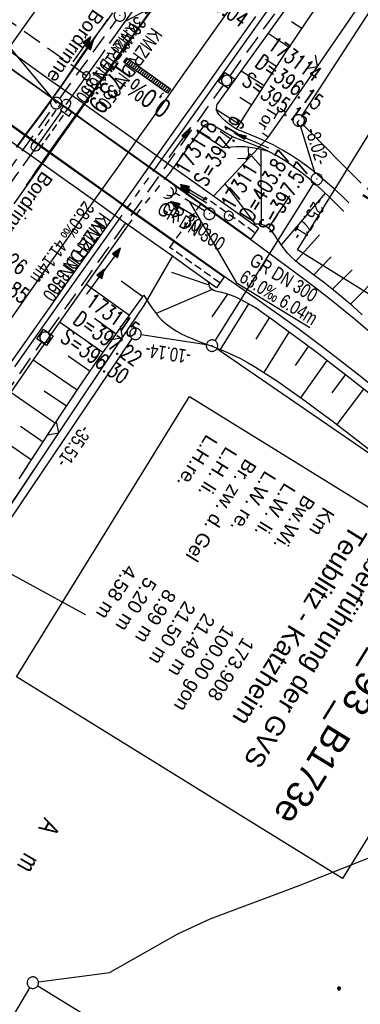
# Model space of a CAD drawing. Extents: x 508608 to 509338, y 452280 to 453218.
# Tile 7 of 29: x 508801 to 508845, y 452345 to 452474. Entities that reach past the tile are written whole.
import ezdxf

# ---------------------------------------------------------------- set-up
doc = ezdxf.new("R2010")
doc.units = 0
doc.header["$LTSCALE"] = 10
doc.header["$MEASUREMENT"] = 0
for name, pattern in [('ACHSE', [5.5, 4, -0.5, 0.5, -0.5]), ('AUSGEZOGEN', [0]), ('LT00', [0]), ('LT01', [0.2, 0.1, -0.1]), ('LT12', [0.4, 0.3, -0.1]), ('LT17', [0.15, 0.1, -0.05]), ('STRICHLINIE2', [0.375, 0.25, -0.125])]:
    doc.linetypes.add(name, pattern=pattern)
doc.layers.get('0').update_dxf_attribs({"linetype": 'LT00'})
for name, color, linetype in [('--EK_BW_TEXT_B', 20, 'LT00'), ('--EK_FBR', 250, 'LT00'), ('--EK_Halt-Pfeil', 4, 'LT00'), ('--EK_Haltung', 7, 'STRICHLINIE2'), ('--EK_Haltung-Text', 140, 'LT00'), ('--EK_Schacht-Text', 5, 'LT00'), ('--EK_ST-93-1', 30, 'LT17'), ('--EL_DFK_AB_L', 21, 'LT00'), ('--EL_DFK_AB_P', 7, 'LT00'), ('--EL_Halt-Pfeil', 4, 'LT00'), ('--EL_Haltung', 182, 'STRICHLINIE2'), ('--EL_Haltung-Text', 182, 'LT00'), ('-AX-093', 35, 'ACHSE'), ('-QUE-40O', 11, 'Continuous'), ('-ST-93-1', 250, 'LT00'), ('ABSTAND', 8, 'LT00'), ('BW_TEXT_B', 20, 'AUSGEZOGEN'), ('DFK_AB_L', 21, 'LT00'), ('DFK_AB_P', 7, 'LT00'), ('DFK_BES-NAME', 255, 'LT00'), ('DFK_GZPKT', 250, 'LT00'), ('DFK_KATASTER', 250, 'LT00'), ('DFK_NUTZUNG', 250, 'LT00'), ('DFK_TOPO-SYM', 252, 'LT00'), ('DFK_VERMPKT', 252, 'LT00'), ('DL', 182, 'LT12'), ('DL_PFEIL', 201, 'LT00'), ('DL_TEXT', 182, 'LT00'), ('PFEIL', 140, 'AUSGEZOGEN'), ('RINNE_TEXT', 11, 'Continuous'), ('TOR_TEXT_B', 11, 'Continuous'), ('V119_AFBR_BAB', 250, 'LT00'), ('V119_BOESCH', 250, 'LT00'), ('V119_BOSCHUNG', 250, 'LT00'), ('V119_BR_KAPPE', 30, 'LT00'), ('V119_BR_WID', 30, 'LT17'), ('V119_BRUECK', 30, 'LT17'), ('V119_GRABEN', 250, 'LT00'), ('V119_H_BORD', 8, 'LT00'), ('V119_KA_MULD', 182, 'LT00'), ('V119_KA_PRUF', 182, 'LT00'), ('V119_LD_MARK', 250, 'LT00'), ('V119_SINKK', 182, 'LT00'), ('V119_TOR', 10, 'LT00'), ('V119_UK_DURCH', 182, 'LT00'), ('V119_Verdeckt', 253, 'Continuous'), ('V119_ZAUN', 40, 'LT00'), ('V120_BOESCH', 250, 'LT00'), ('V120_RASTER', 250, 'LT00'), ('V120_ZAUN', 40, 'LT00')]:
    doc.layers.add(name, color=color, linetype=linetype)
doc.styles.add('Arial', font='ARIAL.TTF')
doc.styles.add('Beschrift', font='ARIAL.TTF')
doc.styles.add('Haltungsbeschriftung', font='ARIAL.TTF', dxfattribs={"width": 0.75})
doc.styles.add('schachtbeschriftung', font='romans.shx', dxfattribs={"width": 0.75, "height": 2})
doc.styles.get("Standard").update_dxf_attribs({"font": 'ARIAL.TTF'})

# ---------------------------------------------------------------- blocks, each defined once
blk = doc.blocks.new('SYMB7010')
at = {"color": 0, "linetype": 'ByBlock'}
for points in [[(-0.031408, 0.499213), (-0.093728, 0.49134), (-0.15457, 0.475719), (-0.212975, 0.452595), (-0.268021, 0.422333), (-0.31884, 0.385411), (-0.36463, 0.342411), (-0.40467, 0.29401), (-0.438329, 0.240973), (-0.465074, 0.184136), (-0.484486, 0.124395), (-0.496256, 0.062692), (-0.5002, 0)], [(-0.5002, 0), (-0.496256, -0.062692), (-0.484486, -0.124395), (-0.465075, -0.184136), (-0.438329, -0.240973), (-0.404671, -0.29401), (-0.36463, -0.342411), (-0.31884, -0.385411), (-0.268021, -0.422333), (-0.212975, -0.452595), (-0.154571, -0.475719), (-0.093728, -0.49134), (-0.031408, -0.499213), (0.031408, -0.499213)], [(0.5002, 0), (0.496256, 0.062692), (0.484485, 0.124395), (0.465074, 0.184136), (0.438329, 0.240973), (0.40467, 0.29401), (0.36463, 0.342411), (0.31884, 0.385411), (0.268021, 0.422333), (0.212975, 0.452595), (0.15457, 0.475719), (0.093728, 0.49134), (0.031408, 0.499213), (-0.031408, 0.499213)], [(0.031408, -0.499213), (0.093728, -0.491341), (0.15457, -0.475719), (0.212975, -0.452595), (0.268021, -0.422333), (0.31884, -0.385411), (0.36463, -0.342411), (0.404671, -0.294011), (0.438329, -0.240974), (0.465075, -0.184136), (0.484486, -0.124395), (0.496256, -0.062692), (0.500201, 0)]]:
    blk.add_lwpolyline(points, dxfattribs=at)
blk = doc.blocks.new('SYMB7301')
at = {"color": 0, "linetype": 'ByBlock'}
for p, q in [((-0.128693, 0), (0, 0.128693)), ((0, -0.128693), (-0.128693, 0)), ((0, 0.128693), (0.128693, 0)), ((0.128693, 0), (0, -0.128693)), ((0.000059, -0.009738), (0.000059, 0.009897)), ((-0.00901, -0.004339), (-0.002225, -0.009749))]:
    blk.add_line(p, q, dxfattribs=at)
for points in [[(-0.002225, 0.009749), (-0.00901, 0.004339), (-0.00901, -0.004339)], [(0.01, 0), (0.006235, 0.007818), (-0.002225, 0.009749)], [(-0.002225, -0.009749), (0.006235, -0.007818), (0.01, 0)]]:
    blk.add_lwpolyline(points, dxfattribs=at)
blk = doc.blocks.new('SYMB0003')
at = {"color": 0, "linetype": 'ByBlock'}
for p, q in [((-0.015712, 0), (0.010166, 0.012015)), ((0, -0.021257), (-0.015712, 0)), ((0.010166, 0.012015), (0, -0.021257))]:
    blk.add_line(p, q, dxfattribs=at)
for points in [[(-0.031395, 0.499013), (-0.093691, 0.491144), (-0.154509, 0.475528), (-0.21289, 0.452414), (-0.267913, 0.422164), (-0.318712, 0.385257), (-0.364484, 0.342274), (-0.404509, 0.293893), (-0.438154, 0.240877), (-0.464888, 0.184062), (-0.484292, 0.124345), (-0.496058, 0.062667), (-0.5, 0)], [(-0.5, 0), (-0.496058, -0.062667), (-0.484292, -0.124345), (-0.464888, -0.184062), (-0.438154, -0.240877), (-0.404509, -0.293893), (-0.364485, -0.342274), (-0.318712, -0.385257), (-0.267914, -0.422164), (-0.21289, -0.452414), (-0.154509, -0.475529), (-0.093691, -0.491144), (-0.031395, -0.499014), (0.031395, -0.499014)], [(0.5, 0), (0.496057, 0.062667), (0.484292, 0.124345), (0.464888, 0.184062), (0.438153, 0.240877), (0.404509, 0.293893), (0.364484, 0.342274), (0.318712, 0.385257), (0.267913, 0.422164), (0.21289, 0.452414), (0.154509, 0.475528), (0.093691, 0.491144), (0.031395, 0.499013), (-0.031395, 0.499013)], [(0.031395, -0.499014), (0.093691, -0.491144), (0.154509, -0.475529), (0.21289, -0.452414), (0.267914, -0.422164), (0.318712, -0.385257), (0.364485, -0.342274), (0.404509, -0.293893), (0.438154, -0.240877), (0.464889, -0.184062), (0.484292, -0.124345), (0.496058, -0.062667), (0.5, 0)]]:
    blk.add_lwpolyline(points, dxfattribs=at)
blk = doc.blocks.new('Ackerland7')
at = {"layer": 'DFK_NUTZUNG', "color": 0, "linetype": 'ByBlock'}
for p, q in [((-4, 3.93), (-4, 3.67)), ((-3.95, 3.63), (-3.95, 3.97)), ((-3.9, 3.99), (-3.9, 3.61)), ((-3.85, 3.6), (-3.85, 4)), ((-3.8, 3.99), (-3.8, 3.61)), ((-3.75, 3.63), (-3.75, 3.97)), ((-3.7, 3.93), (-3.7, 3.67)), ((3.7, 3.93), (3.7, 3.67)), ((3.75, 3.63), (3.75, 3.97)), ((3.8, 3.99), (3.8, 3.61)), ((3.85, 3.6), (3.85, 4)), ((3.9, 3.99), (3.9, 3.61)), ((3.95, 3.63), (3.95, 3.97)), ((4, 3.93), (4, 3.67)), ((-3.65, 3.8), (-3.65, 3.8)), ((4.05, 3.8), (4.05, 3.8)), ((-7.85, 0.13), (-7.85, -0.13)), ((-7.8, -0.17), (-7.8, 0.17)), ((-7.75, 0.19), (-7.75, -0.19)), ((-7.7, -0.2), (-7.7, 0.2)), ((-7.65, 0.19), (-7.65, -0.19)), ((-7.6, -0.17), (-7.6, 0.17)), ((-7.55, 0.13), (-7.55, -0.13)), ((-7.5, 0), (-7.5, 0)), ((-0.15, 0.13), (-0.15, -0.13)), ((-0.1, -0.17), (-0.1, 0.17)), ((-0.05, 0.19), (-0.05, -0.19)), ((0, -0.2), (0, 0.2)), ((0.05, 0.19), (0.05, -0.19)), ((0.1, -0.17), (0.1, 0.17)), ((0.15, 0.13), (0.15, -0.13)), ((0.2, 0), (0.2, 0)), ((7.55, 0.13), (7.55, -0.13)), ((7.6, -0.17), (7.6, 0.17)), ((7.65, 0.19), (7.65, -0.19)), ((7.7, -0.2), (7.7, 0.2)), ((7.75, 0.19), (7.75, -0.19)), ((7.8, -0.17), (7.8, 0.17)), ((7.85, 0.13), (7.85, -0.13)), ((7.9, 0), (7.9, 0)), ((-4, -3.67), (-4, -3.93)), ((-3.95, -3.97), (-3.95, -3.63)), ((-3.9, -3.61), (-3.9, -3.99)), ((-3.85, -4), (-3.85, -3.6)), ((-3.8, -3.61), (-3.8, -3.99)), ((-3.75, -3.97), (-3.75, -3.63)), ((-3.7, -3.67), (-3.7, -3.93)), ((-3.65, -3.8), (-3.65, -3.8)), ((3.7, -3.67), (3.7, -3.93)), ((3.75, -3.97), (3.75, -3.63)), ((3.8, -3.61), (3.8, -3.99)), ((3.85, -4), (3.85, -3.6)), ((3.9, -3.61), (3.9, -3.99)), ((3.95, -3.97), (3.95, -3.63)), ((4, -3.67), (4, -3.93)), ((4.05, -3.8), (4.05, -3.8))]:
    blk.add_line(p, q, dxfattribs=at)
for points in [[(-3.65, 3.8), (-3.67, 3.89), (-3.73, 3.96), (-3.81, 3.99), (-3.89, 3.99), (-3.97, 3.96), (-4.03, 3.89), (-4.05, 3.8), (-4.03, 3.71), (-3.97, 3.64), (-3.89, 3.6), (-3.81, 3.6), (-3.73, 3.64), (-3.67, 3.71), (-3.65, 3.8)], [(4.05, 3.8), (4.03, 3.89), (3.97, 3.96), (3.89, 3.99), (3.81, 3.99), (3.73, 3.96), (3.67, 3.89), (3.65, 3.8), (3.67, 3.71), (3.73, 3.64), (3.81, 3.61), (3.89, 3.61), (3.97, 3.64), (4.03, 3.71), (4.05, 3.8)], [(-7.5, 0), (-7.52, 0.09), (-7.58, 0.16), (-7.66, 0.19), (-7.74, 0.19), (-7.82, 0.16), (-7.88, 0.09), (-7.9, 0)], [(0.2, 0), (0.18, 0.09), (0.12, 0.16), (0.04, 0.19), (-0.04, 0.19), (-0.12, 0.16), (-0.18, 0.09), (-0.2, 0)], [(-0.2, 0), (-0.18, -0.09), (-0.12, -0.16), (-0.04, -0.19), (0.04, -0.19), (0.12, -0.16), (0.18, -0.09), (0.2, 0)], [(7.9, 0), (7.88, 0.09), (7.82, 0.16), (7.74, 0.19), (7.66, 0.19), (7.58, 0.16), (7.52, 0.09), (7.5, 0)], [(7.5, 0), (7.52, -0.09), (7.58, -0.16), (7.66, -0.19), (7.74, -0.19), (7.82, -0.16), (7.88, -0.09), (7.9, 0)], [(-7.9, 0), (-7.88, -0.09), (-7.82, -0.16), (-7.74, -0.19), (-7.66, -0.19), (-7.58, -0.16), (-7.52, -0.09), (-7.5, 0)], [(-3.65, -3.8), (-3.67, -3.71), (-3.73, -3.64), (-3.81, -3.61), (-3.89, -3.61), (-3.97, -3.64), (-4.03, -3.71), (-4.05, -3.8), (-4.03, -3.89), (-3.97, -3.96), (-3.89, -3.99), (-3.81, -3.99), (-3.73, -3.96), (-3.67, -3.89), (-3.65, -3.8)], [(4.05, -3.8), (4.03, -3.71), (3.97, -3.64), (3.89, -3.61), (3.81, -3.61), (3.73, -3.64), (3.67, -3.71), (3.65, -3.8), (3.67, -3.89), (3.73, -3.96), (3.81, -3.99), (3.89, -3.99), (3.97, -3.96), (4.03, -3.89), (4.05, -3.8)]]:
    blk.add_lwpolyline(points, dxfattribs=at)
blk = doc.blocks.new('SYMB2')
at = {"color": 0, "linetype": 'ByBlock', "flags": 128}
for points in [[(-0.031395, 0.499013), (-0.093691, 0.491144), (-0.154509, 0.475528), (-0.21289, 0.452414), (-0.267913, 0.422164), (-0.318712, 0.385257), (-0.364484, 0.342274), (-0.404509, 0.293893), (-0.438154, 0.240877), (-0.464888, 0.184062), (-0.484292, 0.124345), (-0.496058, 0.062667), (-0.5, 0)], [(-0.5, 0), (-0.496058, -0.062667), (-0.484292, -0.124345), (-0.464888, -0.184062), (-0.438154, -0.240877), (-0.404509, -0.293893), (-0.364485, -0.342274), (-0.318712, -0.385257), (-0.267914, -0.422164), (-0.21289, -0.452414), (-0.154509, -0.475529), (-0.093691, -0.491144), (-0.031395, -0.499014), (0.031395, -0.499014)], [(0.5, 0), (0.496057, 0.062667), (0.484292, 0.124345), (0.464888, 0.184062), (0.438153, 0.240877), (0.404509, 0.293893), (0.364484, 0.342274), (0.318712, 0.385257), (0.267913, 0.422164), (0.21289, 0.452414), (0.154509, 0.475528), (0.093691, 0.491144), (0.031395, 0.499013), (-0.031395, 0.499013)], [(0.031395, -0.499014), (0.093691, -0.491144), (0.154509, -0.475529), (0.21289, -0.452414), (0.267914, -0.422164), (0.318712, -0.385257), (0.364485, -0.342274), (0.404509, -0.293893), (0.438154, -0.240877), (0.464889, -0.184062), (0.484292, -0.124345), (0.496058, -0.062667), (0.5, 0)]]:
    blk.add_lwpolyline(points, dxfattribs=at)
blk = doc.blocks.new('SYMB0011')
at = {"color": 0, "linetype": 'ByBlock'}
for p, q in [((0.5, 0), (-0.5, 0)), ((0, 0.5), (0, -0.5))]:
    blk.add_line(p, q, dxfattribs=at)
blk = doc.blocks.new('SYMB0024')
at = {"color": 0, "linetype": 'ByBlock'}
for p, q in [((-0.5, 0.5), (0, 0)), ((0, 0), (0.5, 0.5))]:
    blk.add_line(p, q, dxfattribs=at)
blk = doc.blocks.new('Pfreil3')
at = {"layer": 'PFEIL'}
blk.add_hatch(color=256, dxfattribs=at).paths.add_polyline_path([(-1.55, 0.27), (-1.55, -0.27), (0, 0)])
for p, q in [((-1.55, 0), (-4.83, 0)), ((-1.55, -0.27), (-1.55, 0.27)), ((-1.55, 0.27), (0, 0)), ((0, 0), (-1.55, -0.27))]:
    blk.add_line(p, q, dxfattribs=at)
blk = doc.blocks.new('SYMB1210')
at = {"color": 0, "linetype": 'ByBlock'}
blk.add_line((0.018815, -0.179014), (0.055623, -0.17119), dxfattribs=at)
for points in [[(-0.2, -0.2), (-0.2, 0.2), (0.2, 0.2), (0.2, -0.2), (-0.2, -0.2)], [(0.018815, 0.179014), (-0.018815, 0.179014), (-0.055623, 0.17119), (-0.09, 0.155885), (-0.120444, 0.133766), (-0.145623, 0.105801), (-0.164438, 0.073213), (-0.176067, 0.037424), (-0.18, 0)], [(-0.18, 0), (-0.176067, -0.037424), (-0.164438, -0.073213), (-0.145623, -0.105801), (-0.120444, -0.133766), (-0.09, -0.155885), (-0.055623, -0.17119), (-0.018815, -0.179014), (0.018815, -0.179014)], [(0.18, 0), (0.176067, 0.037424), (0.164438, 0.073213), (0.145623, 0.105801), (0.120444, 0.133766), (0.09, 0.155885), (0.055623, 0.17119), (0.018815, 0.179014)], [(0.055623, -0.17119), (0.09, -0.155885), (0.120444, -0.133766), (0.145623, -0.105801), (0.164438, -0.073213), (0.176067, -0.037424), (0.18, 0)]]:
    blk.add_lwpolyline(points, dxfattribs=at)
blk = doc.blocks.new('SYMB0652')
at = {"color": 0, "linetype": 'ByBlock'}
blk.add_lwpolyline([(-0.15, -0.075), (0.15, -0.075), (0.15, 0.075), (-0.15, 0.075), (-0.15, -0.075)], dxfattribs=at)
blk = doc.blocks.new('SYMB1107')
at = {"color": 0, "linetype": 'ByBlock'}
for points in [[(-0.2, 0), (-0.196157, 0.039018), (-0.184776, 0.076537), (-0.166294, 0.111114), (-0.141421, 0.141421), (-0.111114, 0.166294), (-0.076537, 0.184776), (-0.039018, 0.196157), (0, 0.2)], [(0, 0.2), (0.039018, 0.196157), (0.076537, 0.184776), (0.111114, 0.166294), (0.141421, 0.141421), (0.166294, 0.111114), (0.184776, 0.076537), (0.196157, 0.039018), (0.2, 0)]]:
    blk.add_lwpolyline(points, dxfattribs=at)
blk = doc.blocks.new('SYMB0070')
at = {"color": 0, "linetype": 'ByBlock'}
for p, q in [((-0.5, 0), (0.2, 0)), ((0.5, 0), (0.2, 0.1)), ((0.2, 0.1), (0.2, 0)), ((0.468, 0), (0.21, 0.086)), ((0.21, 0.086), (0.21, -0.086)), ((0.21, -0.086), (0.468, 0)), ((0.22, -0.072), (0.437, 0)), ((0.23, -0.058), (0.405, 0)), ((0.24, -0.045), (0.374, 0)), ((0.342, 0), (0.25, 0.031)), ((0.25, 0.031), (0.25, -0.031)), ((0.25, -0.031), (0.342, 0)), ((0.26, -0.017), (0.31, 0)), ((0.27, -0.003), (0.279, 0))]:
    blk.add_line(p, q, dxfattribs=at)
for points in [[(0.2, 0), (0.2, -0.1), (0.5, 0)], [(0.437, 0), (0.22, 0.072), (0.22, -0.072)], [(0.405, 0), (0.23, 0.058), (0.23, -0.058)], [(0.374, 0), (0.24, 0.045), (0.24, -0.045)], [(0.31, 0), (0.26, 0.017), (0.26, -0.017)], [(0.279, 0), (0.27, 0.003), (0.27, -0.003)]]:
    blk.add_lwpolyline(points, dxfattribs=at)

msp = doc.modelspace()

# ---------------------------------------------------------------- hatches: boundary and pattern name
at = {"layer": '-QUE-40O'}
h = msp.add_hatch(dxfattribs=at)
h.set_pattern_fill('LT_0', color=256, scale=0.3, angle=234.6047, style=0, pattern_type=2)
h.set_pattern_definition([(234.604681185, (-0.46447, 0.28702), (0.24455253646, -0.17376437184), [0.30000000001])])
h.paths.add_polyline_path([(508814.95, 452469.08), (508820.65, 452465.03), (508820.25, 452464.46), (508814.54, 452468.51)])

# ---------------------------------------------------------------- linework, layer by layer
at = {"layer": '--EK_FBR'}
for points in [[(508846.47, 452433.44), (508844.89, 452434.79), (508843.3, 452436.11), (508841.69, 452437.41), (508840.06, 452438.69), (508838.41, 452439.93), (508831.16, 452445.28), (508819.08, 452453.86), (508807.52, 452462.11), (508794.34, 452471.43), (508783.87, 452478.87)], [(508847.88, 452425.58), (508845.32, 452427.62), (508842.73, 452429.63), (508840.12, 452431.61), (508837.49, 452433.56), (508834.83, 452435.48), (508833.41, 452436.48), (508831.98, 452437.49), (508830.55, 452438.49), (508829.12, 452439.49), (508827.7, 452440.5), (508815.62, 452449.1), (508803.68, 452457.58), (508790.91, 452466.61), (508780.46, 452474.05), (508774.68, 452478.15)], [(508799.86, 452429.35), (508802.57, 452433.19), (508805.28, 452437.03), (508807.99, 452440.88), (508810.71, 452444.72), (508813.56, 452448.75), (508816.41, 452452.78), (508819.26, 452456.82), (508822.11, 452460.84), (508824.97, 452464.87), (508827.26, 452468.08), (508829.54, 452471.28), (508831.83, 452474.49)]]:
    msp.add_lwpolyline(points, dxfattribs=at)
at = {"layer": '--EK_FBR', "color": 2}
for points in [[(508800.21, 452450), (508801.87, 452452.36), (508804.13, 452455.55), (508806.4, 452458.74), (508808.67, 452461.93), (508810.94, 452465.11), (508813.22, 452468.29), (508815.49, 452471.47), (508818.79, 452476.09)], [(508812.43, 452474.13), (508811.66, 452473.06), (508810.88, 452471.98), (508810.1, 452470.91), (508809.34, 452469.82), (508808.72, 452468.93), (508808.11, 452468.02), (508807.5, 452467.12), (508806.89, 452466.22), (508806.27, 452465.32), (508805.46, 452464.17), (508804.63, 452463.03), (508803.8, 452461.9), (508802.97, 452460.78), (508802.13, 452459.65), (508801.29, 452458.52), (508800.46, 452457.39)]]:
    msp.add_lwpolyline(points, dxfattribs=at)
at = {"layer": '--EK_Haltung'}
for p, q in [((508828.45, 452466.73), (508845.26, 452489.99)), ((508806.16, 452463.76), (508813.58, 452474.01)), ((508804.67, 452433.16), (508827.58, 452465.51)), ((508790.44, 452441.56), (508805.28, 452462.54)), ((508825.1, 452449.09), (508821.23, 452451.44))]:
    msp.add_line(p, q, dxfattribs=at)
at = {"layer": '--EK_Haltung-Text', "flags": 128}
msp.add_lwpolyline([(508838.88, 452433.79), (508829.38, 452439.58), (508823.17, 452450.27)], dxfattribs=at)
at = {"layer": '--EK_Schacht-Text', "flags": 128}
msp.add_lwpolyline([(508780.86, 452501.16), (508776.04, 452494.61), (508784.81, 452488.18), (508805.72, 452463.16)], dxfattribs=at)
at = {"layer": '--EK_ST-93-1', "ltscale": 2.5}
msp.add_line((508809.66, 452466.74), (508777.04, 452489.89), dxfattribs=at)
at = {"layer": '--EL_DFK_AB_L'}
for p, q in [((508887.69, 452538.32), (508837.84, 452461.53)), ((508839.57, 452453.95), (508837.65, 452460.18)), ((508826.49, 452432.1), (508839.39, 452452.6)), ((508825.35, 452431.58), (508816.81, 452432.9))]:
    msp.add_line(p, q, dxfattribs=at)
at = {"layer": '--EL_Haltung'}
for p, q in [((508806.16, 452463.76), (508813.58, 452474.01)), ((508804.67, 452433.16), (508827.58, 452465.51)), ((508790.44, 452441.56), (508805.28, 452462.54)), ((508825.1, 452449.09), (508821.23, 452451.44))]:
    msp.add_line(p, q, dxfattribs=at)
at = {"layer": '-AX-093', "ltscale": 0.2}
msp.add_lwpolyline([(508817.28, 452477.47), (508811.61, 452469.49), (508805.95, 452461.51), (508800.3, 452453.52), (508794.65, 452445.53), (508789.02, 452437.52), (508783.41, 452429.51), (508777.81, 452421.48), (508772.23, 452413.45), (508766.66, 452405.4), (508761.12, 452397.33), (508755.59, 452389.26), (508750.1, 452381.16), (508744.62, 452373.05), (508739.18, 452364.92), (508733.76, 452356.77), (508731.87, 452353.9)], dxfattribs=at)
at = {"layer": '-QUE-40O', "flags": 128}
msp.add_lwpolyline([(508814.54, 452468.51), (508814.95, 452469.08), (508820.65, 452465.03), (508820.25, 452464.46), (508814.54, 452468.51)], dxfattribs=at)
at = {"layer": 'DFK_AB_L'}
for p, q in [((508887.69, 452538.32), (508837.84, 452461.53)), ((508839.57, 452453.95), (508837.65, 452460.18)), ((508826.49, 452432.1), (508839.39, 452452.6)), ((508825.35, 452431.58), (508816.81, 452432.9)), ((508796.61, 452404.21), (508815.65, 452432.39))]:
    msp.add_line(p, q, dxfattribs=at)
at = {"layer": 'DFK_KATASTER'}
for p, q in [((508845.64, 452452.64), (508837.96, 452460.37)), ((508854.66, 452411.86), (508826.71, 452431.05)), ((508796.85, 452403.23), (508823.52, 452388.69)), ((508823.52, 452388.69), (508857.62, 452368.91)), ((508857.62, 452368.91), (508837.46, 452360.9)), ((508837.46, 452360.9), (508825.82, 452356.54)), ((508825.82, 452356.54), (508821.57, 452354.58)), ((508821.57, 452354.58), (508812.71, 452349.56)), ((508803.39, 452348.32), (508812.71, 452349.56)), ((508786.16, 452320.35), (508802.27, 452347.57)), ((508786.16, 452320.35), (508802.27, 452347.57)), ((508803.29, 452347.83), (508842.88, 452323.62)), ((508803.29, 452347.83), (508842.88, 452323.62))]:
    msp.add_line(p, q, dxfattribs=at)
at = {"layer": 'DL'}
msp.add_line((508825.1, 452449.09), (508821.23, 452451.44), dxfattribs=at)
at = {"layer": 'V119_AFBR_BAB'}
for points in [[(508846.47, 452433.44), (508844.89, 452434.79), (508843.3, 452436.11), (508841.69, 452437.41), (508840.06, 452438.69), (508838.41, 452439.93), (508831.16, 452445.28), (508819.08, 452453.86), (508807.52, 452462.11), (508794.34, 452471.43), (508783.87, 452478.87)], [(508847.88, 452425.58), (508845.32, 452427.62), (508842.73, 452429.63), (508840.12, 452431.61), (508837.49, 452433.56), (508834.83, 452435.48), (508833.41, 452436.48), (508831.98, 452437.49), (508830.55, 452438.49), (508829.12, 452439.49), (508827.7, 452440.5), (508815.62, 452449.1), (508803.68, 452457.58), (508790.91, 452466.61), (508780.46, 452474.05), (508774.68, 452478.15)], [(508799.86, 452429.35), (508802.57, 452433.19), (508805.28, 452437.03), (508807.99, 452440.88), (508810.71, 452444.72), (508813.56, 452448.75), (508816.41, 452452.78), (508819.26, 452456.82), (508822.11, 452460.84), (508824.97, 452464.87), (508827.26, 452468.08), (508829.54, 452471.28), (508831.83, 452474.49)]]:
    msp.add_lwpolyline(points, dxfattribs=at)
at = {"layer": 'V119_AFBR_BAB', "color": 0}
for points in [[(508800.21, 452450), (508801.87, 452452.36), (508804.13, 452455.55), (508806.4, 452458.74), (508808.67, 452461.93), (508810.94, 452465.11), (508813.22, 452468.29), (508815.49, 452471.47), (508818.79, 452476.09)], [(508812.43, 452474.13), (508811.66, 452473.06), (508810.88, 452471.98), (508810.1, 452470.91), (508809.34, 452469.82), (508808.72, 452468.93), (508808.11, 452468.02), (508807.5, 452467.12), (508806.89, 452466.22), (508806.27, 452465.32), (508805.46, 452464.17), (508804.63, 452463.03), (508803.8, 452461.9), (508802.97, 452460.78), (508802.13, 452459.65), (508801.29, 452458.52), (508800.46, 452457.39)]]:
    msp.add_lwpolyline(points, dxfattribs=at)
at = {"layer": 'V119_BOESCH'}
for points in [[(508829.29, 452459.76), (508830.58, 452461.79), (508831.87, 452463.82), (508833.17, 452465.84), (508834.48, 452467.86), (508835.8, 452469.87), (508837.13, 452471.88), (508838.49, 452473.86), (508839.77, 452475.69)], [(508827.51, 452457.3), (508828.17, 452458), (508828.77, 452458.74)], [(508833.47, 452456.85), (508832.86, 452457), (508832.25, 452457.14), (508831.64, 452457.26), (508831.03, 452457.36), (508830.42, 452457.44), (508829.81, 452457.47), (508829.23, 452457.46), (508828.66, 452457.42), (508828.09, 452457.36), (508827.51, 452457.3)], [(508845.74, 452435.51), (508844.5, 452436.61), (508843.25, 452437.69), (508841.98, 452438.74), (508840.69, 452439.76), (508839.39, 452440.74), (508838.79, 452441.18), (508838.19, 452441.62), (508837.6, 452442.07), (508837.02, 452442.54), (508836.47, 452443.05), (508835.94, 452443.61), (508835.44, 452444.23), (508835.15, 452444.64), (508834.86, 452445.07), (508834.58, 452445.49), (508834.29, 452445.91), (508833.99, 452446.29), (508833.68, 452446.64), (508833.33, 452446.93), (508832.96, 452447.15), (508832.55, 452447.29), (508832.22, 452447.34), (508831.88, 452447.35), (508831.53, 452447.35)], [(508847.2, 452424.77), (508845.38, 452426.23), (508843.55, 452427.67), (508841.7, 452429.09), (508839.84, 452430.51), (508837.97, 452431.92), (508836.07, 452433.32), (508834.16, 452434.72), (508833.44, 452435.25), (508832.71, 452435.76), (508831.98, 452436.26), (508831.24, 452436.73), (508830.49, 452437.16), (508829.73, 452437.56), (508829.13, 452437.83), (508828.52, 452438.06), (508827.87, 452438.27), (508827.19, 452438.45), (508826.89, 452438.52), (508826.6, 452438.59), (508826.33, 452438.69), (508826.09, 452438.82), (508825.91, 452439), (508825.78, 452439.21), (508825.7, 452439.46), (508825.63, 452439.72)], [(508800.85, 452414.05), (508802.22, 452416.16), (508803.59, 452418.28), (508804.97, 452420.39), (508806.36, 452422.5), (508807.75, 452424.6), (508809.16, 452426.69), (508810.58, 452428.77), (508811.88, 452430.65), (508813.2, 452432.51), (508814.52, 452434.37), (508815.85, 452436.23), (508817.18, 452438.08)], [(508817.18, 452438.08), (508817.53, 452437.5), (508817.88, 452436.93), (508818.25, 452436.37), (508818.64, 452435.83), (508819.04, 452435.32), (508819.48, 452434.85), (508820.08, 452434.3), (508820.73, 452433.82), (508821.43, 452433.38), (508822.16, 452432.99), (508822.92, 452432.63), (508823.7, 452432.3), (508824.5, 452431.98), (508825.31, 452431.68), (508826.12, 452431.38), (508826.93, 452431.07), (508827.73, 452430.75), (508828.78, 452430.28), (508829.81, 452429.77), (508830.82, 452429.23), (508831.8, 452428.66), (508832.76, 452428.06), (508833.71, 452427.44), (508834.65, 452426.81), (508835.58, 452426.17), (508836.5, 452425.51), (508838.27, 452424.25), (508840.03, 452422.97), (508841.78, 452421.67), (508843.51, 452420.35), (508845.23, 452419.02), (508846.94, 452417.66)]]:
    msp.add_lwpolyline(points, dxfattribs=at)
at = {"layer": 'V119_BOSCHUNG'}
for p, q in [((508837.83, 452472.9), (508836.51, 452473.8)), ((508836.17, 452470.43), (508833.43, 452472.24)), ((508834.52, 452467.94), (508833.1, 452468.86)), ((508832.9, 452465.43), (508829.91, 452467.34)), ((508831.29, 452462.91), (508829.72, 452463.9)), ((508829.68, 452460.37), (508826.69, 452462.27)), ((508827.54, 452457.33), (508824.39, 452459.36)), ((508828.54, 452458.44), (508827.15, 452459.45)), ((508832.55, 452447.3), (508832.52, 452457.06)), ((508831.8, 452447.36), (508827.87, 452452.58)), ((508836.21, 452451.05), (508833.44, 452446.84)), ((508840.9, 452451.41), (508835.15, 452444.64)), ((508845.35, 452446.91), (508839.43, 452440.71)), ((508840.15, 452445.95), (508837.04, 452442.53)), ((508844.75, 452441.7), (508841.85, 452438.84)), ((508849.73, 452442.47), (508844.19, 452436.88)), ((508825.72, 452439.38), (508820.84, 452441.01)), ((508815.28, 452435.43), (508809.62, 452439.48)), ((508817.02, 452437.85), (508814.19, 452439.89)), ((508826.13, 452438.79), (508818.78, 452435.65)), ((508826.13, 452435.25), (508828.14, 452438.19)), ((508827.22, 452430.95), (508830.91, 452436.92)), ((508831.87, 452432.33), (508833.61, 452435.12)), ((508811.82, 452430.56), (508806.15, 452434.54)), ((508813.54, 452432.99), (508810.71, 452435)), ((508832.91, 452427.96), (508836.2, 452433.22)), ((508837, 452428.86), (508838.72, 452431.36)), ((508810.13, 452428.11), (508807.27, 452430.09)), ((508808.46, 452425.66), (508802.67, 452429.58)), ((508837.69, 452424.67), (508841.16, 452429.51)), ((508841.83, 452425.29), (508843.56, 452427.66)), ((508799.76, 452425.4), (508805.6, 452421.34)), ((508807.06, 452423.57), (508804.12, 452425.52)), ((508842.46, 452421.16), (508845.95, 452425.77)), ((508801.03, 452420.95), (508803.98, 452418.9)), ((508796.5, 452420.7), (508802.47, 452416.55))]:
    msp.add_line(p, q, dxfattribs=at)
at = {"layer": 'V119_BR_KAPPE'}
for p, q in [((508832.19, 452446.8), (508831.19, 452445.38)), ((508827.68, 452440.44), (508826.66, 452439.04))]:
    msp.add_line(p, q, dxfattribs=at)
for points in [[(508832.19, 452446.8), (508829.18, 452448.94), (508826.16, 452451.09), (508823.15, 452453.24), (508820.13, 452455.38), (508817.21, 452457.45), (508814.28, 452459.52), (508811.36, 452461.6), (508808.43, 452463.67), (508805.14, 452466), (508801.86, 452468.33), (508798.57, 452470.67), (508795.29, 452473), (508791.82, 452475.46), (508788.36, 452477.92), (508784.89, 452480.38)], [(508831.19, 452445.38), (508827.16, 452448.24), (508823.14, 452451.09), (508819.11, 452453.95), (508816.21, 452456), (508813.32, 452458.06), (508810.42, 452460.12), (508807.52, 452462.18), (508804.89, 452464.04), (508802.26, 452465.9), (508799.63, 452467.76), (508796.99, 452469.62), (508794.36, 452471.48), (508791.75, 452473.34), (508789.13, 452475.21), (508786.52, 452477.07), (508783.9, 452478.94)], [(508780.42, 452474.01), (508783.03, 452472.13), (508785.65, 452470.26), (508788.27, 452468.39), (508790.89, 452466.53), (508793.43, 452464.73), (508795.98, 452462.93), (508798.53, 452461.14), (508801.07, 452459.34), (508803.62, 452457.54), (508806.01, 452455.84), (508808.4, 452454.14), (508810.79, 452452.43), (508813.18, 452450.72), (508815.57, 452449.02), (508818.59, 452446.87), (508821.62, 452444.73), (508824.65, 452442.58), (508827.68, 452440.44)], [(508826.66, 452439.04), (508823.63, 452441.2), (508820.6, 452443.36), (508817.57, 452445.52), (508814.53, 452447.67), (508811.52, 452449.81), (508808.5, 452451.94), (508805.48, 452454.08), (508802.46, 452456.21), (508789.7, 452465.25), (508786.26, 452467.69), (508782.83, 452470.13), (508779.39, 452472.58)]]:
    msp.add_lwpolyline(points, dxfattribs=at)
at = {"layer": 'V119_BR_WID'}
for p, q in [((508820.59, 452444.29), (508825.24, 452450.82)), ((508831.58, 452446.31), (508825.24, 452450.82)), ((508827.1, 452439.66), (508820.59, 452444.29))]:
    msp.add_line(p, q, dxfattribs=at)
at = {"layer": 'V119_BRUECK'}
msp.add_lwpolyline([(508803.41, 452457.09), (508803.3, 452456.99), (508803.16, 452456.92), (508803.01, 452456.89), (508802.86, 452456.9), (508802.72, 452456.95), (508802.6, 452457.04), (508802.5, 452457.16), (508802.45, 452457.3), (508802.43, 452457.45), (508802.46, 452457.6), (508802.52, 452457.74), (508806.65, 452463.55), (508806.79, 452463.63), (508806.95, 452463.68), (508807.11, 452463.68), (508807.26, 452463.63), (508807.39, 452463.54), (508807.5, 452463.41), (508807.56, 452463.27), (508807.58, 452463.1), (508807.55, 452462.95), (508807.48, 452462.8), (508803.41, 452457.09)], dxfattribs=at)
at = {"layer": 'V119_GRABEN'}
for points in [[(508866.58, 452520.46), (508834.24, 452476.51), (508822, 452459.34), (508819.5, 452455.83)], [(508829.29, 452459.76), (508828.8, 452460.08), (508828.33, 452460.43), (508827.87, 452460.79), (508827.43, 452461.19), (508827.03, 452461.64), (508826.88, 452461.83), (508826.76, 452462.03), (508826.69, 452462.25), (508826.68, 452462.48), (508826.71, 452462.72), (508826.77, 452462.97), (508835.84, 452475.59)], [(508828.77, 452458.74), (508826.4, 452460.17), (508826.07, 452460.32), (508825.71, 452460.39), (508825.5, 452460.39), (508825.3, 452460.36), (508825.13, 452460.28), (508824.99, 452460.16), (508823.48, 452458.15), (508821.04, 452454.73)], [(508859.13, 452435.03), (508857.14, 452437.02), (508855.15, 452439.02), (508853.16, 452441.01), (508851.16, 452443.02), (508849.15, 452445.03), (508847.13, 452447.05), (508846.13, 452448.06), (508845.12, 452449.06), (508844.1, 452450.05), (508843.07, 452451.03), (508842.03, 452451.99), (508840.96, 452452.93), (508839.88, 452453.83), (508838.78, 452454.7), (508837.65, 452455.52), (508836.49, 452456.3), (508835.3, 452457.03), (508834.08, 452457.69), (508833.14, 452458.15), (508832.19, 452458.57), (508831.23, 452458.98), (508830.26, 452459.37), (508829.29, 452459.76)], [(508846.08, 452446.16), (508845.18, 452447.09), (508844.28, 452448.02), (508843.38, 452448.95), (508842.47, 452449.87), (508841.56, 452450.78), (508840.62, 452451.67), (508839.68, 452452.53), (508838.71, 452453.36), (508837.72, 452454.15), (508836.7, 452454.9), (508835.66, 452455.61), (508834.58, 452456.26), (508833.47, 452456.85), (508832.71, 452457.21), (508831.94, 452457.54), (508831.16, 452457.86), (508830.37, 452458.16), (508829.57, 452458.45), (508828.77, 452458.74)], [(508813.97, 452448.07), (508808.8, 452440.81), (508805.93, 452436.78), (508803.08, 452432.74), (508800.24, 452428.69)], [(508815.12, 452447.25), (508809.86, 452439.81), (508806.32, 452434.78), (508802.79, 452429.75), (508799.28, 452424.71), (508795.78, 452419.65), (508793.43, 452416.24), (508791.09, 452412.83), (508788.76, 452409.42), (508786.43, 452406), (508784.1, 452402.58), (508781.77, 452399.16), (508778.14, 452393.83), (508774.51, 452388.5), (508770.89, 452383.17), (508767.27, 452377.84), (508763.64, 452372.5), (508760.03, 452367.17), (508756.26, 452361.61), (508752.5, 452356.04), (508748.75, 452350.48), (508745.42, 452345.52)]]:
    msp.add_lwpolyline(points, dxfattribs=at)
at = {"layer": 'V119_H_BORD'}
msp.add_line((508801.87, 452452.36), (508801.83, 452452.43), dxfattribs=at)
for points in [[(508800.56, 452457.35), (508801.52, 452458.66), (508802.49, 452459.98), (508803.46, 452461.29), (508804.42, 452462.6), (508805.37, 452463.92), (508806.32, 452465.24), (508807.1, 452466.38), (508807.88, 452467.51), (508808.66, 452468.65), (508809.44, 452469.79), (508810.35, 452471.09), (508811.26, 452472.38), (508812.19, 452473.66), (508813.12, 452474.95)], [(508801.83, 452452.43), (508802.46, 452453.37), (508803.1, 452454.3), (508803.74, 452455.23), (508804.85, 452456.82), (508805.97, 452458.4), (508807.1, 452459.97), (508808.23, 452461.54), (508809.36, 452463.11), (508810.88, 452465.22), (508812.39, 452467.34), (508813.9, 452469.46), (508815.41, 452471.57), (508818.16, 452475.41)]]:
    msp.add_lwpolyline(points, dxfattribs=at)
at = {"layer": 'V119_LD_MARK'}
for points in [[(508723.03, 452359.36), (508723.94, 452360.74), (508728.47, 452367.58), (508733.02, 452374.41), (508737.59, 452381.22), (508742.18, 452388.02), (508746.79, 452394.81), (508751.41, 452401.59), (508756.05, 452408.35), (508760.7, 452415.1), (508765.37, 452421.85), (508770.06, 452428.58), (508774.76, 452435.31), (508779.18, 452441.62), (508783.62, 452447.93), (508788.07, 452454.23), (508792.52, 452460.53), (508796.98, 452466.82), (508801.45, 452473.1), (508805.93, 452479.38)], [(508828.64, 452475.82), (508825.46, 452471.33), (508822.28, 452466.84), (508819.43, 452462.81), (508816.57, 452458.79), (508813.71, 452454.76), (508810.85, 452450.73), (508808, 452446.7), (508802.05, 452438.25), (508796.12, 452429.78), (508790.21, 452421.3), (508784.33, 452412.8), (508778.46, 452404.28), (508772.62, 452395.76), (508766.8, 452387.22), (508760.99, 452378.66), (508757.27, 452373.16), (508753.56, 452367.65), (508749.86, 452362.14), (508746.17, 452356.61), (508742.49, 452351.09), (508740.73, 452348.42)]]:
    msp.add_lwpolyline(points, dxfattribs=at)
at = {"layer": 'V119_TOR'}
for p, q in [((508835.02, 452462.49), (508835.75, 452461.97)), ((508833.45, 452458.7), (508832.71, 452459.22))]:
    msp.add_line(p, q, dxfattribs=at)
at = {"layer": 'V119_Verdeckt', "linetype": 'LT01'}
for points in [[(508819.5, 452455.83), (508818.93, 452455.03), (508813.97, 452448.07)], [(508821.04, 452454.73), (508820.48, 452453.95), (508815.58, 452447.91), (508815.12, 452447.25)]]:
    msp.add_lwpolyline(points, dxfattribs=at)
at = {"layer": 'V119_ZAUN'}
for p, q in [((508839.88, 452467.95), (508848.38, 452480.31)), ((508826.28, 452451.01), (508830.91, 452455.96)), ((508806.04, 452420.09), (508814.4, 452432.54)), ((508797.68, 452407.63), (508806.04, 452420.09))]:
    msp.add_line(p, q, dxfattribs=at)
for points in [[(508830.91, 452455.96), (508833.41, 452458.64), (508835.79, 452462.02), (508839.88, 452467.95)], [(508814.4, 452432.54), (508817.22, 452436.73), (508820.9, 452443.14)]]:
    msp.add_lwpolyline(points, dxfattribs=at)
at = {"layer": 'V120_BOESCH'}
msp.add_lwpolyline([(508800.85, 452414.05), (508801.93, 452415.71)], dxfattribs=at)
at = {"layer": 'V120_RASTER'}
msp.add_line((508839.72, 452400), (508812.8, 452400), dxfattribs=at)
at = {"layer": 'V120_ZAUN'}
msp.add_line((508797.68, 452407.63), (508802.85, 452415.33), dxfattribs=at)

# ---------------------------------------------------------------- block references
at = {"layer": '--EK_Halt-Pfeil', "yscale": 4, "zscale": 4}
for p, xscale, rotation in [((508816.55, 452474.8), 4.000000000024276, 27.37921999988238), ((508809.08, 452470.19), 3.99999999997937, 54.0888299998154), ((508822.39, 452449.25), 4.00000000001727, 148.7341300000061), ((508812.94, 452442.57), 3.999999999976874, 54.696990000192)]:
    msp.add_blockref('SYMB0070', p, dxfattribs=dict(at, xscale=xscale, rotation=rotation))
at = {"layer": '--EL_DFK_AB_P', "xscale": 1.500000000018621, "yscale": 1.5, "zscale": 1.5, "rotation": 264.7377099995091}
for p in [(508837.43, 452460.9), (508839.79, 452453.23), (508816.07, 452433.01), (508826.09, 452431.47)]:
    msp.add_blockref('SYMB0003', p, dxfattribs=at)
at = {"layer": '--EL_Halt-Pfeil', "yscale": 4, "zscale": 4}
for p, xscale, rotation in [((508816.55, 452474.8), 4.000000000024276, 27.37921999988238), ((508809.41, 452469.73), 3.99999999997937, 54.0888299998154), ((508823.69, 452451.12), 4.00000000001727, 148.7341300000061), ((508810.89, 452439.81), 3.999999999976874, 54.696990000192)]:
    msp.add_blockref('SYMB0070', p, dxfattribs=dict(at, xscale=xscale, rotation=rotation))
at = {"layer": '-ST-93-1', "rotation": 274.1956499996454}
msp.add_blockref('SYMB2', (508809.66, 452466.74), dxfattribs=at)
at = {"layer": 'DFK_AB_P', "xscale": 1.500000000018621, "yscale": 1.5, "zscale": 1.5, "rotation": 264.7377099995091}
for p in [(508837.43, 452460.9), (508839.79, 452453.23), (508816.07, 452433.01), (508826.09, 452431.47)]:
    msp.add_blockref('SYMB0003', p, dxfattribs=at)
at = {"layer": 'DFK_GZPKT', "xscale": 1.500000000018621, "yscale": 1.5, "zscale": 1.5, "rotation": 264.7377099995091}
msp.add_blockref('SYMB7010', (508802.65, 452348.22), dxfattribs=at)
at = {"layer": 'DFK_NUTZUNG', "rotation": 264.7376999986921}
msp.add_blockref('Ackerland7', (508846.14, 452343.28), dxfattribs=at)
at = {"layer": 'DFK_TOPO-SYM', "xscale": 0.09999999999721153, "yscale": 0.09999999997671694, "zscale": 0.1, "rotation": 0.001159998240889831}
msp.add_blockref('SYMB7301', (508828.28, 452448.43), dxfattribs=at)
at = {"layer": 'DFK_VERMPKT', "xscale": 1.200000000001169, "yscale": 1.200000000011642, "zscale": 1.2, "rotation": 264.7377100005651}
msp.add_blockref('SYMB7010', (508828.28, 452448.43), dxfattribs=at)
at = {"layer": 'DL_PFEIL', "xscale": 4.00000000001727, "yscale": 4, "zscale": 4, "rotation": 148.7341300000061}
msp.add_blockref('SYMB0070', (508823.64, 452451.5), dxfattribs=at)
at = {"layer": 'PFEIL'}
for p, rotation in [((508823.29, 452459.97), 54.11786778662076), ((508829.03, 452459.25), 156.6815082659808)]:
    msp.add_blockref('Pfreil3', p, dxfattribs=dict(at, rotation=rotation))
at = {"layer": 'V119_BR_WID', "xscale": 0.1, "yscale": 0.1, "zscale": 0.1, "rotation": 238.28581}
for p in [(508825.24, 452450.82), (508831.58, 452446.31), (508820.59, 452444.29), (508827.1, 452439.66)]:
    msp.add_blockref('SYMB0011', p, dxfattribs=at)
at = {"layer": 'V119_KA_MULD', "zscale": 3.8}
for p, xscale, yscale, rotation in [((508828.01, 452466.12), 3.800000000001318, 3.800000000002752, 234.5192026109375), ((508804.24, 452432.55), 3.799999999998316, 3.800000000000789, 234.9265750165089)]:
    msp.add_blockref('SYMB1210', p, dxfattribs=dict(at, xscale=xscale, yscale=yscale, rotation=rotation))
at = {"layer": 'V119_KA_PRUF', "xscale": 1.5, "yscale": 1.5, "zscale": 1.5, "rotation": 238.28581}
for p in [(508814.02, 452474.62), (508805.72, 452463.16), (508825.75, 452448.7)]:
    msp.add_blockref('SYMB0003', p, dxfattribs=at)
at = {"layer": 'V119_SINKK', "xscale": 4.500000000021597, "yscale": 4.500000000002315, "zscale": 4.5, "rotation": 145.0352551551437}
msp.add_blockref('SYMB0652', (508807.02, 452462.14), dxfattribs=at)
at = {"layer": 'V119_UK_DURCH', "xscale": 4, "yscale": 4, "zscale": 4, "rotation": 238.28581}
for p in [(508820.22, 452451.49), (508820.59, 452451.83)]:
    msp.add_blockref('SYMB1107', p, dxfattribs=at)
at = {"layer": 'V119_ZAUN', "xscale": 2.1, "yscale": 2.1, "zscale": 2.1}
for p, rotation in [((508839.88, 452467.95), 55.45903), ((508830.91, 452455.96), 46.96970999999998), ((508814.4, 452432.54), 56.11358), ((508806.04, 452420.09), 56.11358)]:
    msp.add_blockref('SYMB0024', p, dxfattribs=dict(at, rotation=rotation))

# ---------------------------------------------------------------- texts
at = {"layer": '--EK_Haltung-Text', "style": 'Haltungsbeschriftung', "width": 0.75}
for s, rotation, p in [('30.4‰ 14.16m', -125.9112, (508816.18, 452474.65)), ('KMZR DN 350', -125.9112, (508818.25, 452473.15)), ('28.0‰ 41.14m', -125.303, (508809.37, 452450.49)), ('KMZR DN 350', -125.303, (508811.46, 452449.01)), ('GR DN 300', -31.2659, (508830.85, 452442.13)), ('63.0‰ 6.04m', -31.2659, (508829.52, 452439.94))]:
    msp.add_text(s, height=1.8, rotation=rotation, dxfattribs=at).set_placement(p)
at = {"layer": '--EK_Schacht-Text', "style": 'schachtbeschriftung', "width": 0.75}
for s, rotation, p in [('S=395.04', -35.0475, (508821.68, 452478.73)), ('S=395.15', -35.853, (508829.87, 452465.71)), ('173118', 58.7435, (508822.83, 452453.6)), ('S=397.19', 58.7435, (508825.29, 452452.11)), ('173117', 58.7341, (508828.85, 452449.07)), ('D=403.87', 58.7341, (508831.31, 452447.57)), ('S=397.57', 58.7341, (508833.77, 452446.08)), ('173226', -35.267, (508794.7, 452445.04)), ('D=397.85', -35.267, (508793.03, 452442.69)), ('173115', -35.303, (508809.43, 452436.85)), ('D=397.22', -35.303, (508807.76, 452434.5)), ('S=396.30', -35.303, (508806.1, 452432.15))]:
    msp.add_text(s, height=2, rotation=rotation, dxfattribs=at).set_placement(p)
at = {"layer": '--EL_Haltung-Text', "style": 'Haltungsbeschriftung', "width": 0.75}
for s, rotation, p in [('KMZR DN 350', -125.9112, (508815.35, 452473.9)), ('GR DN 300', -31.2659, (508818.75, 452448.84)), ('KMZR DN 350', -125.303, (508810.92, 452448.09))]:
    msp.add_text(s, height=1.8, rotation=rotation, dxfattribs=at).set_placement(p)
at = {"layer": '-QUE-40O', "style": 'Beschrift', "width": 0.75}
msp.add_text('0,0%', height=2.5, rotation=144.6047, dxfattribs=at).set_placement((508820.95, 452463.11))
at = {"layer": '-ST-93-1', "style": 'Beschrift', "width": 0.8}
msp.add_text('  173.9', height=2.5, rotation=-125.3653, dxfattribs=at).set_placement((508814.71, 452469.96))
at = {"layer": 'ABSTAND', "width": 0.75}
for s, rotation, p in [(' -8.02-', -72.8985, (508838.13, 452460.15)), (' -25.71-', -122.1949, (508839.97, 452451.37)), (' -10.14-', -188.737, (508823.94, 452430.78)), (' -35.51-', -124.0472, (508809.3, 452421.67))]:
    msp.add_text(s, height=1.8, rotation=rotation, dxfattribs=at).set_placement(p)
at = {"layer": 'DL_TEXT', "style": 'Haltungsbeschriftung', "width": 0.75}
msp.add_text('GR 300', height=1.8, rotation=-31.2659, dxfattribs=at).set_placement((508819.37, 452449))
at = {"layer": 'RINNE_TEXT', "char_height": 1.8, "style": 'Arial'}
for insert, attachment_point, rotation in [((508812.06, 452474.54), 1, 235.432), ((508803.9, 452454.4), 7, 234.6794)]:
    msp.add_mtext('Bordrinne', dxfattribs=dict(at, insert=insert, attachment_point=attachment_point, rotation=rotation))
at = {"layer": 'TOR_TEXT_B', "insert": (508833.61, 452462.91), "char_height": 1.5, "attachment_point": 7, "rotation": 238.2858, "style": 'Beschrift'}
msp.add_mtext('Tor', dxfattribs=at)
at = {"layer": 'V120_RASTER', "width": 0.934}
msp.add_text(' 452400', height=2.5, rotation=0.0003, dxfattribs=at).set_placement((508812.8, 452401))

# ---------------------------------------------------------------- next in the draw order: texts
at = {"layer": '--EK_BW_TEXT_B', "insert": (508873.83, 452468.54), "char_height": 2, "width": 37.5546, "attachment_point": 1, "rotation": 238.2858, "style": 'Beschrift', "bg_fill": 3, "box_fill_scale": 1.5, "bg_fill_color": 256, "bg_fill_transparency": 0}
msp.add_mtext('{\\fArial|b0|i0|c238|p34;\\H1.7499x;BW N_93_B1\\fArial|b0|i0|c0|p34;73e\\fArial|b0|i0|c238|p34;\\W0.8;\\P\\H0.3714x;\\W1;\\P\\fArial|b0|i0|c0|p34;\\H1.924x;Überführung der GVS Teublitz - Katzheim}', dxfattribs=at)
at = {"layer": 'BW_TEXT_B', "insert": (508861.81, 452397.47), "char_height": 2, "width": 37.5546, "attachment_point": 1, "rotation": 238.2858, "style": 'Beschrift', "bg_fill": 3, "box_fill_scale": 1.5, "bg_fill_color": 256, "bg_fill_transparency": 0}
msp.add_mtext('{\\Funir_o|c0;\\H1.75x;6738758\\fArial|b0|i0|c238|p34;\\H0.5714x;\\P\\H1.75x;BW N_93_B1\\fArial|b0|i0|c0|p34;73e\\fArial|b0|i0|c238|p34;\\W0.8;\\P\\H0.3714x;\\W1;\\P\\fArial|b0|i0|c0|p34;\\H1.924x;Überführung der GVS Teublitz - Katzheim\\fArial|b0|i0|c238|p34;\\W0.9;\\P\\H0.1999x;\\W1;\\P\\pt8,20;\\H3.602x;K\\fArial|b0|i0|c0|p34;m^I^I\\fArial|b0|i0|c238|p34;1\\fArial|b0|i0|c0|p34;73.908\\fArial|b0|i0|c238|p34;\\PBw.Wi\\fArial|b0|i0|c0|p34;.^I^I100.00\\fArial|b0|i0|c238|p34; gon\\P\\pt20;\\fArial|b0|i0|c0|p34;L.W. li. ^I21.49 \\fArial|b0|i0|c238|p34;m\\Funir_o|c0;\\H1.944x;\\P\\fArial|b0|i0|c0|p34;\\H0.5145x;L.W. re. ^I21.50 m\\PBr. zw. d. Gel       8.99 m\\fArial|b0|i0|c238|p34;\\P\\fArial|b0|i0|c0|p34;L.H. li. ^I5.20 m\\PL.H.re. ^I4.58 m}', dxfattribs=at)

# ---------------------------------------------------------------- next in the draw order: linework, layer by layer
at = {"layer": '--EK_BW_TEXT_B'}
msp.add_lwpolyline([(508877.84, 452469.53), (508855.2, 452432.89), (508837.26, 452443.98), (508859.9, 452480.61)], close=True, dxfattribs=at)
at = {"layer": '--EK_Haltung'}
msp.add_line((508781.71, 452400.04), (508803.81, 452431.93), dxfattribs=at)
at = {"layer": '--EL_DFK_AB_L'}
msp.add_line((508796.61, 452404.21), (508815.65, 452432.39), dxfattribs=at)
at = {"layer": '--EL_Haltung'}
for p, q in [((508828.45, 452466.73), (508845.26, 452489.99)), ((508781.71, 452400.04), (508803.81, 452431.93))]:
    msp.add_line(p, q, dxfattribs=at)
at = {"layer": 'BW_TEXT_B'}
msp.add_lwpolyline([(508865.82, 452398.47), (508843.18, 452361.83), (508800.49, 452388.21), (508823.13, 452424.84)], close=True, dxfattribs=at)

# ---------------------------------------------------------------- next in the draw order: texts
at = {"layer": '--EK_Schacht-Text', "style": 'schachtbeschriftung', "width": 0.75}
for s, p in [('173114', (508833.24, 452470.37)), ('D=396.15', (508831.55, 452468.04))]:
    msp.add_text(s, height=2, rotation=-35.853, dxfattribs=at).set_placement(p)
at = {"layer": 'DFK_BES-NAME', "insert": (508804.15, 452369.92), "char_height": 2.5, "attachment_point": 7, "rotation": 240.2858}
msp.add_mtext('{\\W0.75;\\T3;Am Lehen}', dxfattribs=at)

doc.saveas('drawing.dxf')
